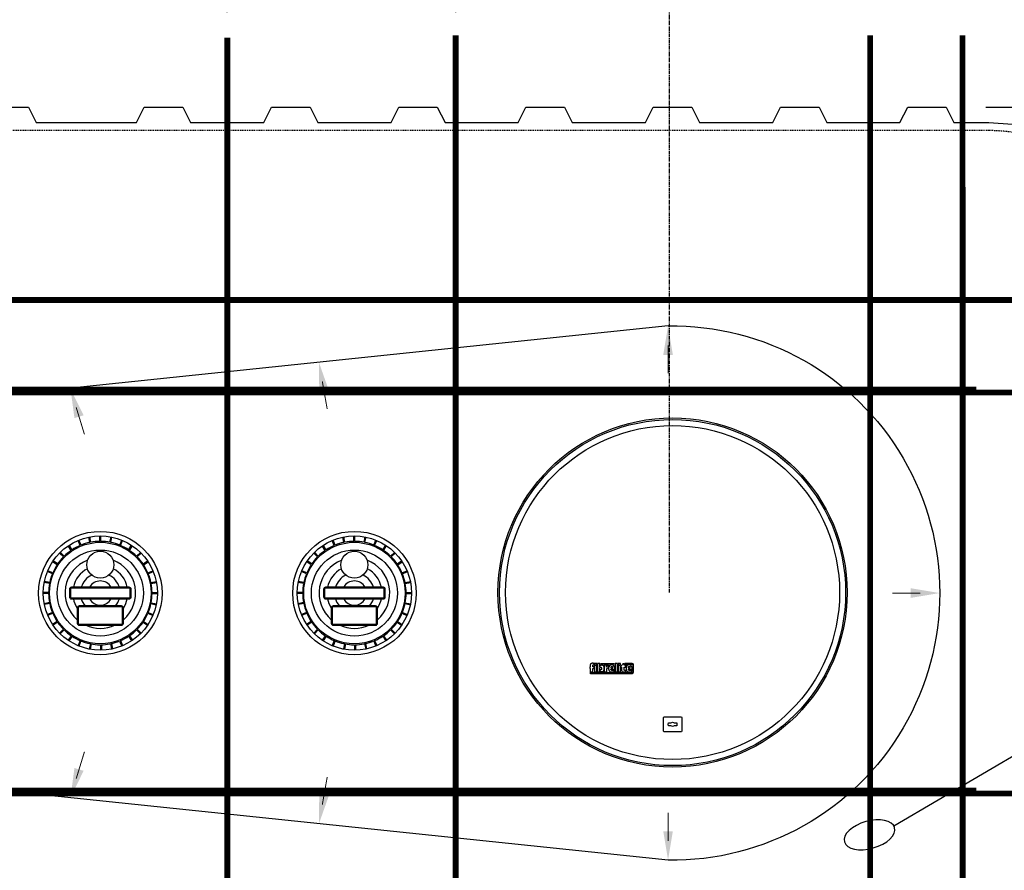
# Model space of a CAD drawing. Extents: x 2963 to 4079, y -422 to 622.
# Tile 60 of 119: x 3631 to 3759, y 31 to 141. Entities that reach past the tile are written whole.
import ezdxf

# ---------------------------------------------------------------- set-up
doc = ezdxf.new("R2010")
doc.units = 0
doc.header["$MEASUREMENT"] = 0
for name, pattern in [('CENTER1', [0.6625, 0.5, -0.075, 0.0125, -0.075]), ('HIDDEN3', [0.1875, 0.125, -0.0625]), ('TANK-SLAB$0$DASHED', [0.75, 0.5, -0.25])]:
    doc.linetypes.add(name, pattern=pattern)
for name, color, linetype in [('CENTERLINE', 3, 'CENTER1'), ('DIM', 3, 'CONTINUOUS'), ('REBAR', 4, 'TANK-SLAB$0$DASHED'), ('TANK-MANHOLE-COVER-40', 2, 'CONTINUOUS'), ('TANK-MANWAY', 5, 'CONTINUOUS'), ('TANK-SLOPE', 3, 'CONTINUOUS'), ('TANK-UST', 5, 'CONTINUOUS'), ('TEXT', 3, 'CONTINUOUS')]:
    doc.layers.add(name, color=color, linetype=linetype)
doc.styles.add('SIMPLEX', font='simplex')
doc.dimstyles.new('DIM48', dxfattribs={"dimscale": 48, "dimtxt": 0.09375, "dimasz": 0.09375, "dimexe": 0.0625, "dimexo": 0.0625, "dimgap": 0.0625, "dimtad": 1, "dimdec": 4, "dimzin": 3, "dimdsep": 46, "dimlunit": 4, "dimtxsty": 'SIMPLEX', "dimcen": 0, "dimclrd": 3, "dimclre": 3, "dimclrt": 3, "dimadec": 0, "dimazin": 0, "dimtfac": 1, "dimtdec": 4, "dimtofl": 0, "dimtmove": 2, "dimatfit": 3, "dimfxl": 1, "dimfrac": 2, "dimtolj": 1, "dimtzin": 3, "dimarcsym": 0})

# ---------------------------------------------------------------- blocks, each defined once
blk = doc.blocks.new('*D70')
at = {"layer": 'DIM', "color": 3, "lineweight": -2, "transparency": 16777216}
for p, q in [((3830.03, 129.68), (3909.43, 129.68)), ((3906.43, 8.18), (3906.43, 125.18)), ((3756.4, 3.68), (3909.43, 3.68))]:
    blk.add_line(p, q, dxfattribs=at)
at = {"layer": 'DIM', "color": 3, "transparency": 16777216}
for points in [[(3905.68, 125.18), (3907.18, 125.18), (3906.43, 129.68)], [(3905.68, 8.18), (3907.18, 8.18), (3906.43, 3.68)]]:
    blk.add_solid(points, dxfattribs=at)
at = {"layer": 'DIM', "color": 3, "transparency": 16777216, "insert": (3900.75, 66.68), "char_height": 4.5, "attachment_point": 5, "rotation": 90, "style": 'SIMPLEX'}
blk.add_mtext('\\A1;10\'-6" ', dxfattribs=at)
blk = doc.blocks.new('*D71')
at = {"layer": 'DIM', "color": 3, "lineweight": -2, "transparency": 16777216}
for p, q in [((3879.43, 165.68), (3909.43, 165.68)), ((3906.43, 134.18), (3906.43, 161.18)), ((3756.39, 129.68), (3909.43, 129.68))]:
    blk.add_line(p, q, dxfattribs=at)
at = {"layer": 'DIM', "color": 3, "transparency": 16777216}
for points in [[(3905.68, 161.18), (3907.18, 161.18), (3906.43, 165.68)], [(3905.68, 134.18), (3907.18, 134.18), (3906.43, 129.68)]]:
    blk.add_solid(points, dxfattribs=at)
at = {"layer": 'DIM', "color": 3, "transparency": 16777216, "insert": (3900.75, 147.68), "char_height": 4.5, "attachment_point": 5, "rotation": 90, "style": 'SIMPLEX'}
blk.add_mtext('\\A1;3\'-0"', dxfattribs=at)
blk = doc.blocks.new('*D89')
at = {"layer": 'DIM', "color": 3, "lineweight": -2, "transparency": 16777216}
for p, q in [((3624.36, 141.94), (3624.36, 180.27)), ((3658.04, 142.01), (3658.04, 180.27)), ((3653.54, 177.27), (3628.86, 177.27))]:
    blk.add_line(p, q, dxfattribs=at)
at = {"layer": 'DIM', "color": 3, "transparency": 16777216}
for points in [[(3628.86, 178.02), (3628.86, 176.52), (3624.36, 177.27)], [(3653.54, 178.02), (3653.54, 176.52), (3658.04, 177.27)]]:
    blk.add_solid(points, dxfattribs=at)
at = {"layer": 'DIM', "color": 3, "transparency": 16777216, "insert": (3641.84, 183.46), "char_height": 4.5, "attachment_point": 5, "style": 'SIMPLEX'}
blk.add_mtext('\\A1;2\'-10"', dxfattribs=at)
blk = doc.blocks.new('*D90')
at = {"layer": 'DIM', "color": 3, "lineweight": -2, "transparency": 16777216}
for p, q in [((3658.04, 142), (3658.04, 180.27)), ((3687.66, 142), (3687.66, 180.27)), ((3683.16, 177.27), (3662.54, 177.27))]:
    blk.add_line(p, q, dxfattribs=at)
at = {"layer": 'DIM', "color": 3, "transparency": 16777216}
for points in [[(3662.54, 178.02), (3662.54, 176.52), (3658.04, 177.27)], [(3683.16, 178.02), (3683.16, 176.52), (3687.66, 177.27)]]:
    blk.add_solid(points, dxfattribs=at)
at = {"layer": 'DIM', "color": 3, "transparency": 16777216, "insert": (3676.15, 183.65), "char_height": 4.5, "attachment_point": 5, "style": 'SIMPLEX'}
blk.add_mtext('\\A1;2\'-6"', dxfattribs=at)
blk = doc.blocks.new('*D91')
at = {"layer": 'DIM', "color": 3, "lineweight": -2, "transparency": 16777216}
for p, q in [((3741.4, 142.07), (3741.4, 180.33)), ((3753.4, 142.07), (3753.4, 180.33)), ((3736.9, 177.33), (3732.4, 177.33)), ((3757.9, 177.33), (3762.4, 177.33))]:
    blk.add_line(p, q, dxfattribs=at)
at = {"layer": 'DIM', "color": 3, "transparency": 16777216}
for points in [[(3736.9, 178.08), (3736.9, 176.58), (3741.4, 177.33)], [(3757.9, 178.08), (3757.9, 176.58), (3753.4, 177.33)]]:
    blk.add_solid(points, dxfattribs=at)
at = {"layer": 'DIM', "color": 3, "transparency": 16777216, "insert": (3747.4, 183.01), "char_height": 4.5, "attachment_point": 5, "style": 'SIMPLEX'}
blk.add_mtext("\\A1;1'", dxfattribs=at)

msp = doc.modelspace()

# ---------------------------------------------------------------- linework, layer by layer
at = {"layer": 'CENTERLINE'}
msp.add_line((3715.39322, 66.74951), (3715.39322, 180.39434), dxfattribs=at)
at = {"layer": 'REBAR', "const_width": 0.75}
for points in [[(3687.65613, 139.0046), (3687.65198, -5.00496)], [(3687.65613, 139.0046), (3687.65198, -5.00496)], [(3741.39138, 139.0046), (3741.39552, -5.00496)], [(3753.39138, 139.00494), (3753.39552, -5.00461)], [(3658.04488, 138.68884), (3658.04903, -5.32071)], [(3776.84579, 104.6856), (3398.85743, 104.6856)], [(3755.18186, 104.6856), (3552.49517, 104.6856)], [(3755.18186, 93.0606), (3552.49517, 93.0606)], [(3776.84579, 92.6856), (3398.85743, 92.6856)], [(3776.84579, 40.6856), (3398.85743, 40.6856)], [(3755.18186, 41.0606), (3552.49517, 41.0606)]]:
    msp.add_lwpolyline(points, dxfattribs=at)
at = {"layer": 'TANK-MANHOLE-COVER-40', "color": 2}
for points in [[(3705.11055, 57.38561), (3705.11055, 57.13219), (3705.02903, 57.13219), (3705.02903, 56.91219), (3705.11055, 56.91219), (3705.11055, 56.47216), (3705.42054, 56.47216), (3705.42054, 56.91219), (3705.59877, 56.91219), (3705.59877, 57.13219), (3705.42054, 57.13219), (3705.42054, 57.30805, -0.414213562), (3705.48013, 57.36764), (3705.59877, 57.36764), (3705.59877, 57.55927)], [(3707.20717, 57.07167), (3707.20138, 57.07167), (3707.20138, 57.33267), (3706.93017, 57.33267), (3706.93017, 56.47216), (3707.24016, 56.47216), (3707.24016, 56.83402, -0.414213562), (3707.40701, 57.00088), (3707.45071, 57.00088), (3707.45071, 57.33267, 0.015514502), (3707.43713, 57.3395, 0.024733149), (3707.42829, 57.34309, 0.005945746), (3707.41263, 57.34836, 0.012869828), (3707.40531, 57.35052, 0.049413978), (3707.38883, 57.35323, 0.053929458), (3707.37353, 57.35255, 0.036627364), (3707.35904, 57.34923, 0.042564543), (3707.34716, 57.34444, 0.006290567), (3707.33681, 57.33904, 0.008872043), (3707.32959, 57.33499, 0.009321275), (3707.31805, 57.32795, 0.009741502), (3707.30728, 57.3208, 0.028906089), (3707.29708, 57.31284, 0.027693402), (3707.28744, 57.30337, 0.026629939), (3707.27837, 57.29229, 0.041647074), (3707.27358, 57.28447, 0.000264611), (3707.26863, 57.27462, 0.00016335), (3707.26063, 57.25866, 0.000116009), (3707.25141, 57.24025, 0.000665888), (3707.24981, 57.23704, 0.034842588), (3707.24721, 57.23075, 0.014153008), (3707.24237, 57.21475, 0.001675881), (3707.23865, 57.20087, -0.003030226), (3707.23493, 57.187, -0.000398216), (3707.23121, 57.17352, 0.000723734), (3707.2275, 57.16003, 0.001660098), (3707.22311, 57.14381, 0.006697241), (3707.22209, 57.13977, 0.003793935), (3707.22123, 57.13602, 0.000692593), (3707.21668, 57.11545, 0.000271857), (3707.21613, 57.11295, 0.000019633), (3707.20857, 57.0783, 0.002677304), (3707.2075, 57.07325, 0.000101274), (3707.20717, 57.07167)]]:
    msp.add_lwpolyline(points, format="xyb", dxfattribs=at)
for points in [[(3709.60387, 57.55927), (3709.60387, 57.47585), (3710.53637, 57.47585, -0.414213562), (3710.61489, 57.39733), (3710.61489, 56.43489, -0.414213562), (3710.53637, 56.35637), (3705.06864, 56.35637), (3705.13157, 56.27294), (3710.53147, 56.27294, 0.414213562), (3710.69832, 56.43979), (3710.69832, 57.39242, 0.414213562), (3710.53147, 57.55927)], [(3705.7136, 57.36764), (3705.90441, 57.36764, 0.414213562), (3705.964, 57.42723), (3705.964, 57.49968, 0.414213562), (3705.90441, 57.55927), (3705.7136, 57.55927, 0.414213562), (3705.65401, 57.49968), (3705.65401, 57.42723, 0.414213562)], [(3708.77405, 57.36764), (3708.96486, 57.36764, 0.414213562), (3709.02445, 57.42723), (3709.02445, 57.49968, 0.414213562), (3708.96486, 57.55927), (3708.77405, 57.55927, 0.414213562), (3708.71446, 57.49968), (3708.71446, 57.42723, 0.414213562)], [(3709.70469, 56.49544), (3709.70469, 56.65899), (3709.56787, 56.65899, -0.414213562), (3709.48445, 56.74242), (3709.48445, 57.05956), (3709.70469, 57.05956), (3709.70469, 57.34027), (3709.48445, 57.34027), (3709.48445, 57.51419), (3709.32503, 57.51419, -0.161867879), (3709.06306, 57.2113), (3709.06306, 57.0583), (3709.17446, 57.0583), (3709.17446, 56.62358), (3709.18068, 56.59114), (3709.18822, 56.56565), (3709.19981, 56.54537), (3709.21489, 56.52741), (3709.23228, 56.51061), (3709.25257, 56.49381), (3709.27113, 56.48165), (3709.31403, 56.46427), (3709.35056, 56.45731), (3709.38245, 56.45384), (3709.4097, 56.45384), (3709.44623, 56.45384), (3709.48392, 56.45384), (3709.51523, 56.45616), (3709.54769, 56.46021), (3709.57379, 56.46543), (3709.6022, 56.47238), (3709.63177, 56.47875), (3709.66887, 56.48744)], [(3708.25026, 56.69227), (3708.19873, 56.67779), (3708.17125, 56.66956), (3708.14285, 56.66223), (3708.10438, 56.65491), (3708.06132, 56.65034), (3708.00911, 56.64851), (3707.97064, 56.64759), (3707.92758, 56.65125), (3707.89277, 56.65766), (3707.85796, 56.66956), (3707.8314, 56.68969), (3707.81394, 56.70721), (3707.79942, 56.73227), (3707.79466, 56.75057), (3707.79466, 56.82394), (3708.26124, 56.82394), (3708.26872, 56.84655), (3708.27223, 56.86759), (3708.2773, 56.90109), (3708.28042, 56.92642), (3708.28159, 56.95057), (3708.2825, 56.97975, 1), (3707.48431, 56.97975), (3707.48484, 56.9398), (3707.48576, 56.89082), (3707.48484, 56.84923), (3707.49224, 56.79655), (3707.49964, 56.75126), (3707.50889, 56.70968), (3707.52646, 56.66162), (3707.54219, 56.63297), (3707.56346, 56.60339), (3707.58381, 56.57566), (3707.61156, 56.54794), (3707.64024, 56.52668), (3707.67446, 56.5045), (3707.70869, 56.48786), (3707.75309, 56.47123), (3707.80119, 56.46106), (3707.85946, 56.45459), (3707.92051, 56.45367), (3707.97231, 56.45367), (3708.02874, 56.45736), (3708.07221, 56.46291), (3708.10736, 56.46753), (3708.13881, 56.47585), (3708.17119, 56.48324), (3708.20726, 56.49433), (3708.21468, 56.49779)], [(3708.03547, 56.97975), (3708.03547, 57.01443, 1), (3707.76871, 57.01443), (3707.76871, 56.97975)], [(3710.06072, 56.75057), (3710.06072, 56.82394), (3710.5273, 56.82394), (3710.53478, 56.84655), (3710.53829, 56.86759), (3710.54336, 56.90109), (3710.54648, 56.92642), (3710.54765, 56.95057), (3710.54855, 56.97975, 1), (3709.75037, 56.97975), (3709.75089, 56.9398), (3709.75182, 56.89082), (3709.75089, 56.84923), (3709.75829, 56.79655), (3709.76569, 56.75126), (3709.77494, 56.70968), (3709.79252, 56.66162), (3709.80824, 56.63297), (3709.82952, 56.60339), (3709.84987, 56.57566), (3709.87762, 56.54794), (3709.90629, 56.52668), (3709.94052, 56.5045), (3709.97474, 56.48786), (3710.01914, 56.47123), (3710.06724, 56.46106), (3710.12552, 56.45459), (3710.18656, 56.45367), (3710.23836, 56.45367), (3710.29479, 56.45736), (3710.33826, 56.46291), (3710.37341, 56.46753), (3710.40486, 56.47585), (3710.43724, 56.48324), (3710.47331, 56.49433), (3710.48073, 56.49779), (3710.51631, 56.69227), (3710.46478, 56.67779), (3710.4373, 56.66956), (3710.4089, 56.66223), (3710.37043, 56.65491), (3710.32738, 56.65034), (3710.27516, 56.64851), (3710.23669, 56.64759), (3710.19364, 56.65125), (3710.15883, 56.65766), (3710.12402, 56.66956), (3710.09745, 56.68969), (3710.07999, 56.70721), (3710.06547, 56.73227)], [(3710.30153, 56.97975), (3710.30153, 57.01443, 1), (3710.03476, 57.01443), (3710.03476, 56.97975)]]:
    msp.add_lwpolyline(points, format="xyb", close=True, dxfattribs=at)
for points in [[(3705.59877, 57.55927), (3705.58112, 57.56158), (3705.56567, 57.56356), (3705.55215, 57.56524), (3705.54025, 57.56665), (3705.52967, 57.56784), (3705.52012, 57.56881), (3705.51129, 57.56961), (3705.50289, 57.57026), (3705.49468, 57.57079), (3705.48657, 57.57121), (3705.47856, 57.57155), (3705.47063, 57.5718), (3705.46276, 57.57199), (3705.45493, 57.57213), (3705.44712, 57.57222), (3705.43931, 57.57229), (3705.43149, 57.57234), (3705.42363, 57.57237), (3705.41572, 57.57236), (3705.40773, 57.57231), (3705.39965, 57.57221), (3705.39145, 57.57205), (3705.38312, 57.57182), (3705.37463, 57.57151), (3705.36598, 57.57111), (3705.35724, 57.57063), (3705.3485, 57.57006), (3705.33984, 57.56942), (3705.33135, 57.56869), (3705.32312, 57.56788), (3705.31522, 57.56699), (3705.30776, 57.56603), (3705.30078, 57.565), (3705.29427, 57.5639), (3705.28816, 57.56273), (3705.28241, 57.56149), (3705.27695, 57.5602), (3705.27175, 57.55886), (3705.26674, 57.55746), (3705.26187, 57.55602), (3705.2571, 57.55453), (3705.25241, 57.55298), (3705.24779, 57.55135), (3705.24325, 57.54964), (3705.23878, 57.54783), (3705.23436, 57.5459), (3705.23, 57.54383), (3705.22569, 57.54162), (3705.22143, 57.53926), (3705.21724, 57.53677), (3705.21314, 57.53418), (3705.20915, 57.53153), (3705.2053, 57.52885), (3705.20162, 57.52617), (3705.19813, 57.52354), (3705.19484, 57.52097), (3705.19178, 57.51849), (3705.18889, 57.51608), (3705.18613, 57.51369), (3705.18343, 57.5113), (3705.18073, 57.50887), (3705.17799, 57.50636), (3705.17514, 57.50372), (3705.17213, 57.50094), (3705.16892, 57.49797), (3705.16553, 57.49482), (3705.16203, 57.49151), (3705.15847, 57.48805), (3705.15489, 57.48444), (3705.15134, 57.48072), (3705.14789, 57.47687), (3705.14457, 57.47293), (3705.14143, 57.46889), (3705.13847, 57.46473), (3705.13568, 57.46041), (3705.13304, 57.4559), (3705.13054, 57.45117), (3705.12816, 57.44618), (3705.1259, 57.4409), (3705.12374, 57.43529), (3705.12167, 57.42935), (3705.1197, 57.42314), (3705.11784, 57.41676), (3705.1161, 57.41031), (3705.11449, 57.40387), (3705.11302, 57.39755), (3705.11171, 57.39143), (3705.11055, 57.38561)], [(3706.34367, 57.10752), (3706.34367, 57.55927), (3706.03368, 57.55927), (3706.03368, 56.47216), (3706.34367, 56.47216), (3706.34367, 56.71017)], [(3706.34367, 57.10752), (3706.34448, 57.11188), (3706.34622, 57.12067), (3706.34806, 57.12943), (3706.34998, 57.1381), (3706.35197, 57.14663), (3706.35402, 57.15497), (3706.35612, 57.16312), (3706.3583, 57.17108), (3706.36056, 57.17886), (3706.3629, 57.18645), (3706.36534, 57.19387), (3706.36788, 57.20112), (3706.37053, 57.20821), (3706.3733, 57.21514), (3706.37619, 57.22192), (3706.37922, 57.22855), (3706.38238, 57.23505), (3706.38568, 57.24143), (3706.38912, 57.24769), (3706.39271, 57.25383), (3706.39646, 57.25988), (3706.40036, 57.26583), (3706.40442, 57.27167), (3706.40863, 57.27738), (3706.413, 57.28295), (3706.41751, 57.28837), (3706.42216, 57.2936), (3706.42695, 57.29865), (3706.43188, 57.30348), (3706.43694, 57.30809), (3706.44215, 57.3125), (3706.44753, 57.31671), (3706.45309, 57.32073), (3706.45885, 57.32459), (3706.46483, 57.3283), (3706.47104, 57.33188), (3706.4775, 57.33533), (3706.48421, 57.33867), (3706.49116, 57.34189), (3706.49832, 57.34496), (3706.50566, 57.34787), (3706.51314, 57.35059), (3706.52073, 57.35312), (3706.52842, 57.35542), (3706.53616, 57.35749), (3706.54393, 57.3593), (3706.55172, 57.36085), (3706.55954, 57.36216), (3706.56737, 57.36322), (3706.57522, 57.36404), (3706.58308, 57.36461), (3706.59094, 57.36496), (3706.59881, 57.36507), (3706.60667, 57.36496), (3706.61454, 57.36461), (3706.62239, 57.36404), (3706.63024, 57.36322), (3706.63807, 57.36216), (3706.64589, 57.36085), (3706.65368, 57.3593), (3706.66146, 57.35749), (3706.6692, 57.35542), (3706.67688, 57.35312), (3706.68448, 57.35059), (3706.69196, 57.34787), (3706.69929, 57.34496), (3706.70645, 57.34189), (3706.7134, 57.33867), (3706.72012, 57.33533), (3706.72657, 57.33188), (3706.73278, 57.3283), (3706.73876, 57.32459), (3706.74452, 57.32073), (3706.75008, 57.31671), (3706.75546, 57.3125), (3706.76067, 57.30809), (3706.76574, 57.30348), (3706.77066, 57.29865), (3706.77545, 57.2936), (3706.78011, 57.28837), (3706.78462, 57.28295), (3706.78898, 57.27738), (3706.79319, 57.27167), (3706.79725, 57.26583), (3706.80116, 57.25988), (3706.8049, 57.25383), (3706.80849, 57.24769), (3706.81194, 57.24143), (3706.81524, 57.23505), (3706.81839, 57.22855), (3706.82142, 57.22192), (3706.82431, 57.21514), (3706.82708, 57.20821), (3706.82973, 57.20112), (3706.83227, 57.19387), (3706.83471, 57.18645), (3706.83705, 57.17886), (3706.83931, 57.17108), (3706.84149, 57.16312), (3706.8436, 57.15497), (3706.84564, 57.14663), (3706.84763, 57.1381), (3706.84955, 57.12943), (3706.85139, 57.12067), (3706.85313, 57.11188), (3706.85476, 57.10312), (3706.85626, 57.09444), (3706.85762, 57.0859), (3706.85882, 57.07755), (3706.85985, 57.06945), (3706.86074, 57.06156), (3706.8615, 57.05386), (3706.86215, 57.04632), (3706.86273, 57.03891), (3706.86326, 57.03159), (3706.86375, 57.02433), (3706.86424, 57.01711), (3706.86475, 57.00989), (3706.86526, 57.00269), (3706.86577, 56.99552), (3706.86627, 56.98839), (3706.86677, 56.98131), (3706.86724, 56.97431), (3706.86768, 56.96739), (3706.86809, 56.96057), (3706.86845, 56.95386), (3706.86876, 56.94724), (3706.86904, 56.94071), (3706.86926, 56.93426), (3706.86943, 56.92785), (3706.86956, 56.92149), (3706.86964, 56.91516), (3706.86966, 56.90884), (3706.86964, 56.90253), (3706.86956, 56.89619), (3706.86943, 56.88983), (3706.86926, 56.88343), (3706.86904, 56.87697), (3706.86876, 56.87044), (3706.86845, 56.86383), (3706.86809, 56.85712), (3706.86768, 56.8503), (3706.86724, 56.84338), (3706.86677, 56.83637), (3706.86627, 56.8293), (3706.86577, 56.82217), (3706.86526, 56.81499), (3706.86475, 56.80779), (3706.86424, 56.80058), (3706.86375, 56.79335), (3706.86326, 56.7861), (3706.86273, 56.77878), (3706.86215, 56.77136), (3706.8615, 56.76382), (3706.86074, 56.75613), (3706.85985, 56.74824), (3706.85882, 56.74013), (3706.85762, 56.73179), (3706.85626, 56.72325), (3706.85476, 56.71457), (3706.85313, 56.70581), (3706.85139, 56.69702), (3706.84955, 56.68826), (3706.84763, 56.67958), (3706.84564, 56.67105), (3706.8436, 56.66271), (3706.84149, 56.65456), (3706.83931, 56.64661), (3706.83705, 56.63883), (3706.83471, 56.63124), (3706.83227, 56.62381), (3706.82973, 56.61656), (3706.82708, 56.60948), (3706.82431, 56.60255), (3706.82142, 56.59577), (3706.81839, 56.58913), (3706.81524, 56.58263), (3706.81194, 56.57626), (3706.80849, 56.57), (3706.8049, 56.56385), (3706.80116, 56.55781), (3706.79725, 56.55186), (3706.79319, 56.54602), (3706.78898, 56.5403), (3706.78462, 56.53473), (3706.78011, 56.52932), (3706.77545, 56.52408), (3706.77066, 56.51904), (3706.76574, 56.51421), (3706.76067, 56.50959), (3706.75546, 56.50519), (3706.75008, 56.50098), (3706.74452, 56.49695), (3706.73876, 56.49309), (3706.73278, 56.48938), (3706.72657, 56.48581), (3706.72012, 56.48236), (3706.7134, 56.47901), (3706.70645, 56.4758), (3706.69929, 56.47273), (3706.69196, 56.46982), (3706.68448, 56.46709), (3706.67688, 56.46457), (3706.6692, 56.46226), (3706.66146, 56.4602), (3706.65368, 56.45839), (3706.64589, 56.45683), (3706.63807, 56.45553), (3706.63024, 56.45447), (3706.62239, 56.45365), (3706.61454, 56.45307), (3706.60667, 56.45273), (3706.59881, 56.45261), (3706.59094, 56.45273), (3706.58308, 56.45307), (3706.57522, 56.45365), (3706.56737, 56.45447), (3706.55954, 56.45553), (3706.55172, 56.45683), (3706.54393, 56.45839), (3706.53616, 56.4602), (3706.52842, 56.46226), (3706.52073, 56.46457), (3706.51314, 56.46709), (3706.50566, 56.46982), (3706.49832, 56.47273), (3706.49116, 56.4758), (3706.48421, 56.47901), (3706.4775, 56.48236), (3706.47104, 56.48581), (3706.46483, 56.48938), (3706.45885, 56.49309), (3706.45309, 56.49695), (3706.44753, 56.50098), (3706.44215, 56.50519), (3706.43694, 56.50959), (3706.43188, 56.51421), (3706.42695, 56.51904), (3706.42216, 56.52408), (3706.41751, 56.52932), (3706.413, 56.53473), (3706.40863, 56.5403), (3706.40442, 56.54602), (3706.40036, 56.55186), (3706.39646, 56.55781), (3706.39271, 56.56385), (3706.38912, 56.57), (3706.38568, 56.57626), (3706.38238, 56.58263), (3706.37922, 56.58913), (3706.37619, 56.59577), (3706.3733, 56.60255), (3706.37053, 56.60948), (3706.36788, 56.61656), (3706.36534, 56.62381), (3706.3629, 56.63124), (3706.36056, 56.63883), (3706.3583, 56.64661), (3706.35612, 56.65456), (3706.35402, 56.66271), (3706.35197, 56.67105), (3706.34998, 56.67958), (3706.34806, 56.68826), (3706.34622, 56.69702), (3706.34448, 56.70581), (3706.34367, 56.71017)]]:
    msp.add_lwpolyline(points, dxfattribs=at)
for points in [[(3706.48424, 57.47585), (3706.48424, 57.55927), (3708.20249, 57.55927), (3708.20249, 57.47585)], [(3708.32888, 56.47216), (3708.63887, 56.47216), (3708.63887, 57.55927), (3708.32888, 57.55927)], [(3705.65401, 56.47216), (3705.964, 56.47216), (3705.964, 57.31142), (3705.65401, 57.31142)], [(3706.5596, 56.87115), (3706.55944, 56.86854), (3706.55928, 56.8659), (3706.5591, 56.86322), (3706.55891, 56.86052), (3706.55871, 56.85779), (3706.55852, 56.85505), (3706.55832, 56.8523), (3706.55813, 56.84955), (3706.55794, 56.84679), (3706.55776, 56.84401), (3706.55755, 56.84122), (3706.55733, 56.83839), (3706.55708, 56.8355), (3706.55679, 56.83256), (3706.55645, 56.82955), (3706.55606, 56.82645), (3706.5556, 56.82327), (3706.55508, 56.82), (3706.55451, 56.81669), (3706.55389, 56.81334), (3706.55322, 56.80998), (3706.55252, 56.80663), (3706.55179, 56.80332), (3706.55103, 56.80006), (3706.55024, 56.79687), (3706.54944, 56.79376), (3706.54861, 56.79072), (3706.54774, 56.78775), (3706.54685, 56.78485), (3706.54592, 56.78201), (3706.54495, 56.77924), (3706.54393, 56.77654), (3706.54288, 56.77389), (3706.54177, 56.7713), (3706.54061, 56.76876), (3706.53941, 56.76628), (3706.53815, 56.76385), (3706.53683, 56.76145), (3706.53546, 56.75911), (3706.53403, 56.7568), (3706.53254, 56.75452), (3706.53099, 56.75229), (3706.52938, 56.75011), (3706.52771, 56.74798), (3706.52599, 56.74591), (3706.52421, 56.74391), (3706.52238, 56.74199), (3706.5205, 56.74014), (3706.51856, 56.73838), (3706.51657, 56.73669), (3706.51452, 56.73509), (3706.51239, 56.73355), (3706.51019, 56.73207), (3706.50791, 56.73065), (3706.50554, 56.72929), (3706.50307, 56.72797), (3706.5005, 56.72669), (3706.49785, 56.72547), (3706.49511, 56.72429), (3706.49231, 56.72318), (3706.48945, 56.72214), (3706.48655, 56.72117), (3706.48361, 56.72029), (3706.48066, 56.71951), (3706.47769, 56.71881), (3706.47471, 56.71822), (3706.47172, 56.71772), (3706.46873, 56.71732), (3706.46573, 56.717), (3706.46273, 56.71678), (3706.45973, 56.71665), (3706.45672, 56.71661), (3706.45372, 56.71665), (3706.45071, 56.71678), (3706.44771, 56.717), (3706.44471, 56.71732), (3706.44172, 56.71772), (3706.43873, 56.71822), (3706.43576, 56.71881), (3706.43279, 56.71951), (3706.42983, 56.72029), (3706.42689, 56.72117), (3706.42399, 56.72214), (3706.42113, 56.72318), (3706.41833, 56.72429), (3706.4156, 56.72547), (3706.41294, 56.72669), (3706.41038, 56.72797), (3706.40791, 56.72929), (3706.40554, 56.73065), (3706.40325, 56.73207), (3706.40105, 56.73355), (3706.39893, 56.73509), (3706.39687, 56.73669), (3706.39488, 56.73838), (3706.39295, 56.74014), (3706.39106, 56.74199), (3706.38923, 56.74391), (3706.38746, 56.74591), (3706.38573, 56.74798), (3706.38407, 56.75011), (3706.38246, 56.75229), (3706.38091, 56.75452), (3706.37942, 56.7568), (3706.37798, 56.75911), (3706.37661, 56.76145), (3706.3753, 56.76385), (3706.37404, 56.76628), (3706.37283, 56.76876), (3706.37167, 56.7713), (3706.37057, 56.77389), (3706.36951, 56.77654), (3706.3685, 56.77924), (3706.36753, 56.78201), (3706.3666, 56.78485), (3706.3657, 56.78775), (3706.36484, 56.79072), (3706.36401, 56.79376), (3706.3632, 56.79687), (3706.36242, 56.80006), (3706.36166, 56.80332), (3706.36092, 56.80663), (3706.36022, 56.80998), (3706.35956, 56.81334), (3706.35894, 56.81669), (3706.35836, 56.82), (3706.35784, 56.82327), (3706.35739, 56.82645), (3706.35699, 56.82955), (3706.35665, 56.83256), (3706.35636, 56.8355), (3706.35611, 56.83839), (3706.35589, 56.84122), (3706.35569, 56.84401), (3706.3555, 56.84679), (3706.35531, 56.84955), (3706.35512, 56.8523), (3706.35493, 56.85505), (3706.35473, 56.85779), (3706.35454, 56.86052), (3706.35435, 56.86322), (3706.35417, 56.8659), (3706.354, 56.86854), (3706.35384, 56.87115), (3706.35371, 56.87371), (3706.35359, 56.87624), (3706.35348, 56.87873), (3706.3534, 56.8812), (3706.35333, 56.88365), (3706.35328, 56.88608), (3706.35325, 56.88849), (3706.35324, 56.89091), (3706.35325, 56.89332), (3706.35328, 56.89574), (3706.35333, 56.89817), (3706.3534, 56.90062), (3706.35348, 56.90308), (3706.35359, 56.90558), (3706.35371, 56.90811), (3706.35384, 56.91067), (3706.354, 56.91328), (3706.35417, 56.91592), (3706.35435, 56.9186), (3706.35454, 56.9213), (3706.35473, 56.92402), (3706.35493, 56.92676), (3706.35512, 56.92951), (3706.35531, 56.93227), (3706.3555, 56.93503), (3706.35569, 56.9378), (3706.35589, 56.9406), (3706.35611, 56.94343), (3706.35636, 56.94631), (3706.35665, 56.94925), (3706.35699, 56.95227), (3706.35739, 56.95536), (3706.35784, 56.95855), (3706.35836, 56.96181), (3706.35894, 56.96513), (3706.35956, 56.96848), (3706.36022, 56.97184), (3706.36092, 56.97518), (3706.36166, 56.9785), (3706.36242, 56.98176), (3706.3632, 56.98494), (3706.36401, 56.98806), (3706.36484, 56.9911), (3706.3657, 56.99407), (3706.3666, 56.99697), (3706.36753, 56.9998), (3706.3685, 57.00257), (3706.36951, 57.00528), (3706.37057, 57.00793), (3706.37167, 57.01052), (3706.37283, 57.01305), (3706.37404, 57.01554), (3706.3753, 57.01797), (3706.37661, 57.02036), (3706.37798, 57.02271), (3706.37942, 57.02502), (3706.38091, 57.02729), (3706.38246, 57.02952), (3706.38407, 57.03171), (3706.38573, 57.03384), (3706.38746, 57.0359), (3706.38923, 57.0379), (3706.39106, 57.03983), (3706.39295, 57.04168), (3706.39488, 57.04344), (3706.39687, 57.04512), (3706.39893, 57.04673), (3706.40105, 57.04827), (3706.40325, 57.04974), (3706.40554, 57.05116), (3706.40791, 57.05253), (3706.41038, 57.05385), (3706.41294, 57.05512), (3706.4156, 57.05635), (3706.41833, 57.05753), (3706.42113, 57.05864), (3706.42399, 57.05968), (3706.42689, 57.06064), (3706.42983, 57.06152), (3706.43279, 57.06231), (3706.43576, 57.063), (3706.43873, 57.0636), (3706.44172, 57.0641), (3706.44471, 57.0645), (3706.44771, 57.06481), (3706.45071, 57.06503), (3706.45372, 57.06517), (3706.45672, 57.06521), (3706.45973, 57.06517), (3706.46273, 57.06503), (3706.46573, 57.06481), (3706.46873, 57.0645), (3706.47172, 57.0641), (3706.47471, 57.0636), (3706.47769, 57.063), (3706.48066, 57.06231), (3706.48361, 57.06152), (3706.48655, 57.06064), (3706.48945, 57.05968), (3706.49231, 57.05864), (3706.49511, 57.05753), (3706.49785, 57.05635), (3706.5005, 57.05512), (3706.50307, 57.05385), (3706.50554, 57.05253), (3706.50791, 57.05116), (3706.51019, 57.04974), (3706.51239, 57.04827), (3706.51452, 57.04673), (3706.51657, 57.04512), (3706.51856, 57.04344), (3706.5205, 57.04168), (3706.52238, 57.03983), (3706.52421, 57.0379), (3706.52599, 57.0359), (3706.52771, 57.03384), (3706.52938, 57.03171), (3706.53099, 57.02952), (3706.53254, 57.02729), (3706.53403, 57.02502), (3706.53546, 57.02271), (3706.53683, 57.02036), (3706.53815, 57.01797), (3706.53941, 57.01554), (3706.54061, 57.01305), (3706.54177, 57.01052), (3706.54288, 57.00793), (3706.54393, 57.00528), (3706.54495, 57.00257), (3706.54592, 56.9998), (3706.54685, 56.99697), (3706.54774, 56.99407), (3706.54861, 56.9911), (3706.54944, 56.98806), (3706.55024, 56.98494), (3706.55103, 56.98176), (3706.55179, 56.9785), (3706.55252, 56.97518), (3706.55322, 56.97184), (3706.55389, 56.96848), (3706.55451, 56.96513), (3706.55508, 56.96181), (3706.5556, 56.95855), (3706.55606, 56.95536), (3706.55645, 56.95227), (3706.55679, 56.94925), (3706.55708, 56.94631), (3706.55733, 56.94343), (3706.55755, 56.9406), (3706.55776, 56.9378), (3706.55794, 56.93503), (3706.55813, 56.93227), (3706.55832, 56.92951), (3706.55852, 56.92676), (3706.55871, 56.92402), (3706.55891, 56.9213), (3706.5591, 56.9186), (3706.55928, 56.91592), (3706.55944, 56.91328), (3706.5596, 56.91067), (3706.55974, 56.90811), (3706.55986, 56.90558), (3706.55996, 56.90308), (3706.56005, 56.90062), (3706.56011, 56.89817), (3706.56016, 56.89574), (3706.56019, 56.89332), (3706.5602, 56.89091), (3706.56019, 56.88849), (3706.56016, 56.88608), (3706.56011, 56.88365), (3706.56005, 56.8812), (3706.55996, 56.87873), (3706.55986, 56.87624), (3706.55974, 56.87371)], [(3708.71446, 56.47216), (3709.02445, 56.47216), (3709.02445, 57.31142), (3708.71446, 57.31142)]]:
    msp.add_lwpolyline(points, close=True, dxfattribs=at)
at = {"layer": 'TANK-MANHOLE-COVER-40', "color": 2, "linetype": 'Continuous', "flags": 128}
for points in [[(3714.69773, 48.67787, -0.414213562), (3714.59931, 48.7763), (3714.59931, 50.54795, -0.414213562), (3714.69773, 50.64638), (3716.86309, 50.64638, -0.414213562), (3716.96151, 50.54795), (3716.96151, 48.7763, -0.414213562), (3716.86309, 48.67787)], [(3716.32309, 49.83929, -0.159100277), (3716.32309, 49.48496), (3715.99151, 49.48496, -0.466252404), (3715.56931, 49.48496), (3715.23773, 49.48496, -0.159100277), (3715.23773, 49.83929), (3715.56931, 49.83929, -0.466252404), (3715.99151, 49.83929)]]:
    msp.add_lwpolyline(points, format="xyb", close=True, dxfattribs=at)
at = {"layer": 'TANK-MANHOLE-COVER-40', "color": 4, "linetype": 'Continuous'}
msp.add_circle((3715.78041, 66.74874), 22.63902, dxfattribs=at)
at = {"layer": 'TANK-MANHOLE-COVER-40', "color": 1, "linetype": 'Continuous'}
msp.add_circle((3715.78041, 66.74874), 22.44094, dxfattribs=at)
at = {"layer": 'TANK-MANHOLE-COVER-40', "color": 2, "linetype": 'Continuous'}
msp.add_circle((3715.78041, 66.74874), 21.65354, dxfattribs=at)
at = {"layer": 'TANK-MANWAY'}
for p, q in [((3641.51016, 73.38663), (3641.51029, 74.08979)), ((3641.63516, 73.38661), (3641.63529, 74.08976)), ((3674.46129, 73.38663), (3674.46143, 74.08979)), ((3674.58629, 73.38661), (3674.58643, 74.08976)), ((3637.79673, 72.22303), (3637.40619, 72.80775)), ((3637.90067, 72.29246), (3637.51013, 72.87718)), ((3638.94985, 72.853), (3638.68089, 73.50268)), ((3639.06535, 72.90081), (3638.79639, 73.55049)), ((3640.20373, 73.2459), (3640.06668, 73.93557)), ((3640.32633, 73.27026), (3640.18928, 73.95993)), ((3642.81894, 73.26979), (3642.95625, 73.95941)), ((3642.94153, 73.24538), (3643.07884, 73.935)), ((3644.07978, 72.89986), (3644.34899, 73.54944)), ((3644.19525, 72.85201), (3644.46446, 73.50158)), ((3645.24422, 72.29106), (3645.63498, 72.87564)), ((3645.34814, 72.2216), (3645.7389, 72.80617)), ((3670.74786, 72.22303), (3670.35732, 72.80775)), ((3670.85181, 72.29246), (3670.46127, 72.87718)), ((3671.90099, 72.853), (3671.63203, 73.50268)), ((3672.01649, 72.90081), (3671.74752, 73.55049)), ((3673.15486, 73.2459), (3673.01782, 73.93557)), ((3673.27747, 73.27026), (3673.14042, 73.95993)), ((3675.77008, 73.26979), (3675.90738, 73.95941)), ((3675.89267, 73.24538), (3676.02998, 73.935)), ((3677.03092, 72.89986), (3677.30012, 73.54944)), ((3677.14639, 72.85201), (3677.4156, 73.50158)), ((3678.19536, 72.29106), (3678.58612, 72.87564)), ((3678.29928, 72.2216), (3678.69004, 72.80617)), ((3636.78866, 71.3802), (3636.29155, 71.8775)), ((3636.87706, 71.46857), (3636.37995, 71.96587)), ((3646.26752, 71.46679), (3646.76482, 71.9639)), ((3646.35589, 71.37839), (3646.85319, 71.8755)), ((3669.73979, 71.3802), (3669.24269, 71.8775)), ((3669.8282, 71.46857), (3669.33109, 71.96587)), ((3679.21866, 71.46679), (3679.71596, 71.9639)), ((3679.30703, 71.37839), (3679.80433, 71.8755)), ((3635.96439, 70.3569), (3635.37981, 70.74766)), ((3636.03385, 70.46082), (3635.44928, 70.85158)), ((3647.11035, 70.45872), (3647.69507, 70.84926)), ((3647.17978, 70.35478), (3647.7645, 70.74532)), ((3668.91552, 70.3569), (3668.33095, 70.74766)), ((3668.98499, 70.46082), (3668.40041, 70.85158)), ((3680.06149, 70.45872), (3680.64621, 70.84926)), ((3680.13091, 70.35478), (3680.71564, 70.74532)), ((3635.35559, 69.19246), (3634.70601, 69.46167)), ((3635.40344, 69.30793), (3634.75387, 69.57714)), ((3647.74032, 69.3056), (3648.39, 69.57456)), ((3647.78813, 69.1901), (3648.43781, 69.45906)), ((3668.30672, 69.19246), (3667.65715, 69.46167)), ((3668.35458, 69.30793), (3667.705, 69.57714)), ((3680.69146, 69.3056), (3681.34114, 69.57456)), ((3680.73927, 69.1901), (3681.38895, 69.45906)), ((3634.98566, 67.93162), (3634.29604, 68.06893)), ((3635.01007, 68.05421), (3634.32045, 68.19152)), ((3648.13322, 68.05172), (3648.82289, 68.18877)), ((3648.15758, 67.92912), (3648.84725, 68.06617)), ((3667.9368, 67.93162), (3667.24718, 68.06893)), ((3667.96121, 68.05421), (3667.27159, 68.19152)), ((3681.08436, 68.05172), (3681.77403, 68.18877)), ((3681.10872, 67.92912), (3681.79839, 68.06617)), ((3634.86882, 66.62284), (3634.16566, 66.62297)), ((3634.86884, 66.74784), (3634.16569, 66.74797)), ((3648.27393, 66.62029), (3648.97708, 66.62016)), ((3648.27395, 66.74529), (3648.97711, 66.74516)), ((3667.81995, 66.62284), (3667.1168, 66.62297)), ((3667.81998, 66.74784), (3667.11682, 66.74797)), ((3681.22507, 66.62029), (3681.92822, 66.62016)), ((3681.22509, 66.74529), (3681.92824, 66.74516)), ((3634.98519, 65.43901), (3634.29552, 65.30196)), ((3635.00955, 65.31641), (3634.31988, 65.17936)), ((3648.1327, 65.31392), (3648.82232, 65.17661)), ((3648.15711, 65.43651), (3648.84673, 65.2992)), ((3667.93632, 65.43901), (3667.24666, 65.30196)), ((3667.96069, 65.31641), (3667.27102, 65.17936)), ((3681.08384, 65.31392), (3681.77346, 65.17661)), ((3681.10825, 65.43651), (3681.79786, 65.2992)), ((3635.35464, 64.17803), (3634.70496, 63.90907)), ((3635.40245, 64.06253), (3634.75277, 63.79357)), ((3647.73933, 64.0602), (3648.3889, 63.79099)), ((3647.78718, 64.17567), (3648.43676, 63.90646)), ((3668.30577, 64.17803), (3667.6561, 63.90907)), ((3668.35359, 64.06253), (3667.70391, 63.79357)), ((3680.69046, 64.0602), (3681.34004, 63.79099)), ((3680.73832, 64.17567), (3681.3879, 63.90646)), ((3635.96299, 63.01335), (3635.37827, 62.62281)), ((3636.03242, 62.90941), (3635.4477, 62.51887)), ((3647.10892, 62.90731), (3647.69349, 62.51655)), ((3647.17838, 63.01123), (3647.76296, 62.62047)), ((3668.91413, 63.01335), (3668.32941, 62.62281)), ((3668.98356, 62.90941), (3668.39883, 62.51887)), ((3680.06006, 62.90731), (3680.64463, 62.51655)), ((3680.12952, 63.01123), (3680.7141, 62.62047)), ((3636.78688, 61.98974), (3636.28958, 61.49263)), ((3636.87525, 61.90134), (3636.37795, 61.40423)), ((3646.26571, 61.89956), (3646.76282, 61.40226)), ((3646.35411, 61.98793), (3646.85122, 61.49063)), ((3669.73801, 61.98974), (3669.24072, 61.49263)), ((3669.82639, 61.90134), (3669.32909, 61.40423)), ((3679.21685, 61.89956), (3679.71396, 61.40226)), ((3679.30525, 61.98793), (3679.80236, 61.49063)), ((3637.79463, 61.14653), (3637.40387, 60.56196)), ((3637.89855, 61.07707), (3637.50779, 60.49249)), ((3638.94752, 60.51612), (3638.67831, 59.86655)), ((3639.06299, 60.46827), (3638.79378, 59.81869)), ((3640.27793, 60.12273), (3640.14062, 59.43312)), ((3640.40052, 60.09832), (3640.26321, 59.40871)), ((3642.89313, 60.09785), (3643.03018, 59.40818)), ((3643.01573, 60.12222), (3643.15278, 59.43255)), ((3644.07742, 60.46732), (3644.34638, 59.81764)), ((3644.19292, 60.51513), (3644.46188, 59.86545)), ((3645.2421, 61.07567), (3645.63264, 60.49095)), ((3645.34604, 61.1451), (3645.73658, 60.56038)), ((3670.74576, 61.14653), (3670.355, 60.56196)), ((3670.84969, 61.07707), (3670.45892, 60.49249)), ((3671.89865, 60.51612), (3671.62945, 59.86655)), ((3672.01413, 60.46827), (3671.74492, 59.81869)), ((3673.22907, 60.12273), (3673.09176, 59.43312)), ((3673.35166, 60.09832), (3673.21435, 59.40871)), ((3675.84427, 60.09785), (3675.98132, 59.40818)), ((3675.96687, 60.12222), (3676.10392, 59.43255)), ((3677.02856, 60.46732), (3677.29752, 59.81764)), ((3677.14405, 60.51513), (3677.41302, 59.86545)), ((3678.19323, 61.07567), (3678.58377, 60.49095)), ((3678.29718, 61.1451), (3678.68772, 60.56038)), ((3641.5843, 59.98151), (3641.58417, 59.27835)), ((3641.7093, 59.98148), (3641.70917, 59.27833)), ((3674.53544, 59.98151), (3674.53531, 59.27835)), ((3674.66044, 59.98148), (3674.66031, 59.27833))]:
    msp.add_line(p, q, dxfattribs=at)
for points in [[(3645.57148, 67.18331, 0.414213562), (3645.32153, 67.43335), (3637.82153, 67.43478, 0.414213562), (3637.57148, 67.18482), (3637.57129, 66.18482, 0.414213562), (3637.82124, 65.93478), (3645.32124, 65.93335, 0.414213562), (3645.57129, 66.18331)], [(3645.44648, 67.18333, 0.414213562), (3645.3215, 67.30835), (3637.8215, 67.30978, 0.414213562), (3637.69648, 67.1848), (3637.69629, 66.1848, 0.414213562), (3637.82127, 66.05978), (3645.32127, 66.05835, 0.414213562), (3645.44629, 66.18333)], [(3678.52262, 67.18331, 0.414213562), (3678.27266, 67.43335), (3670.77266, 67.43478, 0.414213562), (3670.52262, 67.18482), (3670.52243, 66.18482, 0.414213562), (3670.77238, 65.93478), (3678.27238, 65.93335, 0.414213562), (3678.52243, 66.18331)], [(3678.39762, 67.18333, 0.414213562), (3678.27264, 67.30835), (3670.77264, 67.30978, 0.414213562), (3670.64762, 67.1848), (3670.64743, 66.1848, 0.414213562), (3670.7724, 66.05978), (3678.2724, 66.05835, 0.414213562), (3678.39743, 66.18333)], [(3644.57102, 64.7656, 0.414213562), (3644.32107, 65.01565), (3638.82107, 65.01669, 0.414213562), (3638.57102, 64.76674), (3638.57064, 62.76674, 0.414213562), (3638.82059, 62.51669), (3644.32059, 62.51565, 0.414213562), (3644.57064, 62.7656)], [(3644.44602, 64.76563, 0.414213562), (3644.32104, 64.89065), (3638.82104, 64.89169, 0.414213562), (3638.69602, 64.76672), (3638.69564, 62.76672, 0.414213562), (3638.82062, 62.64169), (3644.32062, 62.64065, 0.414213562), (3644.44564, 62.76563)], [(3677.52216, 64.7656, 0.414213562), (3677.27221, 65.01565), (3671.77221, 65.01669, 0.414213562), (3671.52216, 64.76674), (3671.52178, 62.76674, 0.414213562), (3671.77173, 62.51669), (3677.27173, 62.51565, 0.414213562), (3677.52178, 62.7656)], [(3677.39716, 64.76563, 0.414213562), (3677.27218, 64.89065), (3671.77218, 64.89169, 0.414213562), (3671.64716, 64.76672), (3671.64678, 62.76672, 0.414213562), (3671.77176, 62.64169), (3677.27176, 62.64065, 0.414213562), (3677.39678, 62.76563)]]:
    msp.add_lwpolyline(points, format="xyb", close=True, dxfattribs=at)
for centre, radius in [((3641.57138, 66.68407), 8.0008), ((3641.57138, 66.68407), 7.40597), ((3674.52252, 66.68407), 8.0008), ((3674.52252, 66.68407), 7.40597), ((3641.57138, 66.68407), 6.57785), ((3674.52252, 66.68407), 6.57785), ((3641.57138, 66.68407), 5.57785), ((3641.57208, 70.35524), 1.75), ((3674.52252, 66.68407), 5.57785), ((3674.52322, 70.35524), 1.75)]:
    msp.add_circle(centre, radius, dxfattribs=at)
for centre, radius, start, end in [((3641.57138, 66.68407), 6.70285, 113.0233958, 123.2048832), ((3641.57138, 66.68407), 6.70285, 101.7733956, 111.9548834), ((3641.57138, 66.68407), 6.70285, 90.5233954, 100.7048833), ((3641.57138, 66.68407), 6.70285, 79.2733955, 89.454883), ((3641.57138, 66.68407), 6.70285, 68.0233956, 78.2048832), ((3641.57138, 66.68407), 6.70285, 56.7733956, 66.954883), ((3674.52252, 66.68407), 6.70285, 113.0233958, 123.2048832), ((3674.52252, 66.68407), 6.70285, 101.7733956, 111.9548834), ((3674.52252, 66.68407), 6.70285, 90.5233954, 100.7048833), ((3674.52252, 66.68407), 6.70285, 79.2733955, 89.454883), ((3674.52252, 66.68407), 6.70285, 68.0233956, 78.2048832), ((3674.52252, 66.68407), 6.70285, 56.7733956, 66.954883), ((3641.57138, 66.68407), 6.70285, 124.2733958, 134.4548833), ((3641.57138, 66.68407), 6.70285, 45.5233958, 55.7048838), ((3674.52252, 66.68407), 6.70285, 124.2733958, 134.4548833), ((3674.52252, 66.68407), 6.70285, 45.5233958, 55.7048838), ((3641.57138, 66.68407), 6.70285, 146.7733956, 156.9548832), ((3641.57138, 66.68407), 6.70285, 135.5233955, 145.7048833), ((3641.57138, 66.68407), 4.57785, 111.0268673, 229.0444869), ((3641.57138, 66.68407), 4.57785, 310.9337919, 68.9514114), ((3641.57138, 66.68407), 6.70285, 34.2733956, 44.4548833), ((3641.57138, 66.68407), 6.70285, 23.0233955, 33.2048832), ((3674.52252, 66.68407), 6.70285, 146.7733956, 156.9548832), ((3674.52252, 66.68407), 6.70285, 135.5233955, 145.7048833), ((3674.52252, 66.68407), 4.57785, 111.0268673, 229.0444869), ((3674.52252, 66.68407), 4.57785, 310.9337919, 68.9514114), ((3674.52252, 66.68407), 6.70285, 34.2733956, 44.4548833), ((3674.52252, 66.68407), 6.70285, 23.0233955, 33.2048832), ((3641.57138, 66.68407), 6.70285, 158.0233956, 168.2048832), ((3641.57138, 66.68407), 3.57785, 117.8906944, 167.8888687), ((3641.57138, 66.68407), 2.57785, 115.6526311, 163.0748814), ((3641.57138, 66.68407), 2.57785, 16.9033977, 64.3256482), ((3641.57138, 66.68407), 3.57785, 12.0894103, 62.0875841), ((3641.57138, 66.68407), 6.70285, 11.7733956, 21.9548833), ((3674.52252, 66.68407), 6.70285, 158.0233956, 168.2048832), ((3674.52252, 66.68407), 3.57785, 117.8906944, 167.8888687), ((3674.52252, 66.68407), 2.57785, 115.6526311, 163.0748814), ((3674.52252, 66.68407), 2.57785, 16.9033977, 64.3256482), ((3674.52252, 66.68407), 3.57785, 12.0894103, 62.0875841), ((3674.52252, 66.68407), 6.70285, 11.7733956, 21.9548833), ((3641.57138, 66.68407), 6.70285, 169.2733955, 179.4548832), ((3641.57138, 66.68407), 1.57785, 28.3700296, 151.6082493), ((3641.57138, 66.68407), 6.70285, 0.5233957, 10.7048833), ((3674.52252, 66.68407), 6.70285, 169.2733955, 179.4548832), ((3674.52252, 66.68407), 1.57785, 28.3700296, 151.6082493), ((3674.52252, 66.68407), 6.70285, 0.5233957, 10.7048833), ((3641.57138, 66.68407), 6.70285, 180.5233957, 190.7048833), ((3641.57138, 66.68407), 6.70285, 349.2733955, 359.4548832), ((3674.52252, 66.68407), 6.70285, 180.5233957, 190.7048833), ((3674.52252, 66.68407), 6.70285, 349.2733955, 359.4548832), ((3641.57138, 66.68407), 6.70285, 191.7733956, 201.9548833), ((3641.57138, 66.68407), 3.57785, 192.0894103, 213.0078429), ((3641.57138, 66.68407), 2.57785, 196.9033977, 220.3057035), ((3641.57138, 66.68407), 1.57785, 208.3700296, 331.6082493), ((3641.57138, 66.68407), 2.57785, 319.6725754, 343.0748814), ((3641.57138, 66.68407), 3.57785, 326.9704359, 347.8888687), ((3641.57138, 66.68407), 6.70285, 338.0233956, 348.2048832), ((3674.52252, 66.68407), 6.70285, 191.7733956, 201.9548833), ((3674.52252, 66.68407), 3.57785, 192.0894103, 213.0078429), ((3674.52252, 66.68407), 2.57785, 196.9033977, 220.3057035), ((3674.52252, 66.68407), 1.57785, 208.3700296, 331.6082493), ((3674.52252, 66.68407), 2.57785, 319.6725754, 343.0748814), ((3674.52252, 66.68407), 3.57785, 326.9704359, 347.8888687), ((3674.52252, 66.68407), 6.70285, 338.0233956, 348.2048832), ((3641.57138, 66.68407), 6.70285, 203.0233955, 213.2048832), ((3641.57138, 66.68407), 6.70285, 326.7733956, 336.9548832), ((3674.52252, 66.68407), 6.70285, 203.0233955, 213.2048832), ((3674.52252, 66.68407), 6.70285, 326.7733956, 336.9548832), ((3641.57138, 66.68407), 6.70285, 214.2733956, 224.4548833), ((3641.57138, 66.68407), 6.70285, 315.5233955, 325.7048833), ((3674.52252, 66.68407), 6.70285, 214.2733956, 224.4548833), ((3674.52252, 66.68407), 6.70285, 315.5233955, 325.7048833), ((3641.57138, 66.68407), 6.70285, 225.5233958, 235.7048838), ((3641.57138, 66.68407), 4.57785, 245.5565161, 294.4217636), ((3641.57138, 66.68407), 6.70285, 304.2733958, 314.4548833), ((3674.52252, 66.68407), 6.70285, 225.5233958, 235.7048838), ((3674.52252, 66.68407), 4.57785, 245.5565161, 294.4217636), ((3674.52252, 66.68407), 6.70285, 304.2733958, 314.4548833), ((3641.57138, 66.68407), 6.70285, 236.7733956, 246.954883), ((3641.57138, 66.68407), 6.70285, 248.0233956, 258.2048832), ((3641.57138, 66.68407), 6.70285, 259.2733955, 269.454883), ((3641.57138, 66.68407), 6.70285, 270.5233954, 280.7048833), ((3641.57138, 66.68407), 6.70285, 281.7733956, 291.9548834), ((3641.57138, 66.68407), 6.70285, 293.0233958, 303.2048832), ((3674.52252, 66.68407), 6.70285, 236.7733956, 246.954883), ((3674.52252, 66.68407), 6.70285, 248.0233956, 258.2048832), ((3674.52252, 66.68407), 6.70285, 259.2733955, 269.454883), ((3674.52252, 66.68407), 6.70285, 270.5233954, 280.7048833), ((3674.52252, 66.68407), 6.70285, 281.7733956, 291.9548834), ((3674.52252, 66.68407), 6.70285, 293.0233958, 303.2048832)]:
    msp.add_arc(centre, radius, start, end, dxfattribs=at)
at = {"layer": 'TANK-SLOPE'}
for p, q in [((3715.19394, 101.31892), (3550.79382, 84.16176)), ((3715.19394, 32.04922), (3550.79382, 49.20637))]:
    msp.add_line(p, q, dxfattribs=at)
msp.add_lwpolyline([(3715.19394, 101.31892, -1.017023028), (3715.19456, 32.05074), (3715.19394, 32.05075)], format="xyb", dxfattribs=at)
at = {"layer": 'TANK-SLOPE', "const_width": 0.125}
for points in [[(3715.19394, 98.81892), (3715.19394, 95.17813)], [(3670.35817, 94.12768), (3670.99382, 90.54281)], [(3638.44488, 90.7507), (3639.51129, 87.2696)], [(3747.91792, 66.68483), (3744.27713, 66.68483)], [(3638.44488, 42.61743), (3639.51129, 46.09853)], [(3670.35817, 39.24045), (3670.99382, 42.82532)], [(3715.19394, 34.55075), (3715.19394, 38.19154)]]:
    msp.add_lwpolyline(points, dxfattribs=at)
at = {"layer": 'TANK-SLOPE'}
for points in [[(3715.81894, 97.56892), (3715.19394, 101.31892), (3714.56894, 97.56892)], [(3671.19181, 93.006), (3669.92169, 96.58928), (3669.96101, 92.78776)], [(3639.4086, 89.7386), (3637.71261, 93.14106), (3638.21342, 89.37246)], [(3746.66792, 66.05983), (3750.41792, 66.68483), (3746.66792, 67.30983)], [(3639.4086, 43.62953), (3637.71261, 40.22707), (3638.21342, 43.99567)], [(3671.19181, 40.36213), (3669.92169, 36.77885), (3669.96101, 40.58037)], [(3715.81894, 35.80075), (3715.19394, 32.05075), (3714.56894, 35.80075)]]:
    msp.add_solid(points, dxfattribs=at)
at = {"layer": 'TANK-UST'}
msp.add_lwpolyline([(3627.27252, 129.68407), (3632.27252, 129.68407), (3633.27252, 127.68407), (3646.27252, 127.68407), (3647.27252, 129.68407), (3652.27252, 129.68407), (3653.27252, 127.68407), (3662.77252, 127.68407), (3663.77252, 129.68407), (3668.77252, 129.68407), (3669.77252, 127.68407), (3679.27252, 127.68407), (3680.27252, 129.68407), (3685.27252, 129.68407), (3686.27252, 127.68407), (3695.77252, 127.68407), (3696.77252, 129.68407), (3701.77252, 129.68407), (3702.77252, 127.68407), (3712.27252, 127.68407), (3713.27252, 129.68407), (3718.27252, 129.68407), (3719.27252, 127.68407), (3728.77252, 127.68407), (3729.77252, 129.68407), (3734.77252, 129.68407), (3735.77252, 127.68407), (3745.27252, 127.68407), (3746.27252, 129.68407), (3751.27252, 129.68407), (3752.27252, 127.68407), (3756.80854, 127.68407, -0.954330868), (3756.80854, 5.68407)], format="xyb", dxfattribs=at)
at = {"layer": 'TANK-UST', "color": 2, "linetype": 'HIDDEN3'}
msp.add_lwpolyline([(3333.02252, 126.68407), (3328.50997, 126.68407, 0.9539575), (3328.50997, 6.68407), (3333.02252, 6.68407), (3428.27272, 6.68407), (3527.29207, 6.68407), (3752.29207, 6.68407), (3756.78527, 6.68407, 0.9539575), (3756.78527, 126.68407), (3752.29207, 126.68407), (3527.29207, 126.68407), (3428.27272, 126.68407)], format="xyb", close=True, dxfattribs=at)
at = {"layer": 'TEXT'}
msp.add_line((3744.47544, 36.50159), (3886.45596, 119.7389), dxfattribs=at)
at = {"layer": 'TEXT', "extrusion": (0, 0, -1)}
msp.add_ellipse((3741.32463, 35.34233), major_axis=(3.25349, 0.92471), ratio=0.525325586, dxfattribs=at)

# ---------------------------------------------------------------- dimensions: what is measured, and where the dimension line sits
at = {"layer": 'DIM'}
for base, p1, p2, text, picture, middle in [((3658.04487, 177.27213), (3687.65613, 139.0046), (3658.04487, 139.00374), '2\'-6"', '*D90', (3676.1545, 183.65149)), ((3624.35773, 177.27213), (3658.04487, 139.00921), (3624.35773, 138.9418), '2\'-10"', '*D89', (3641.84406, 183.46275))]:
    dim = msp.add_linear_dim(base=base, p1=p1, p2=p2, text=text, dimstyle='DIM48', dxfattribs=at)
    dim.commit()
    dim.dimension.update_dxf_attribs({"geometry": picture, "text_midpoint": middle, "dimtype": 160})
dim = msp.add_linear_dim(base=(3741.40174, 177.33431), p1=(3753.40174, 139.06712), p2=(3741.40174, 139.06678), text="1'", dimstyle='DIM48', dxfattribs=at)
dim.commit()
dim.dimension.update_dxf_attribs({"geometry": '*D91', "text_midpoint": (3747.40174, 183.01288)})
dim = msp.add_linear_dim(base=(3906.42942, 165.68407), p1=(3753.39164, 129.68391), p2=(3876.42942, 165.68407), angle=90, dimstyle='DIM48', dxfattribs=at)
dim.commit()
dim.dimension.update_dxf_attribs({"geometry": '*D71', "text_midpoint": (3900.75085, 147.68399)})
dim = msp.add_linear_dim(base=(3906.42942, 129.68407), p1=(3753.39527, 3.68348), p2=(3827.0289, 129.68407), angle=90, text='<> ', dimstyle='DIM48', dxfattribs=at)
dim.commit()
dim.dimension.update_dxf_attribs({"geometry": '*D70', "text_midpoint": (3900.75085, 66.68377)})

doc.saveas('drawing.dxf')
